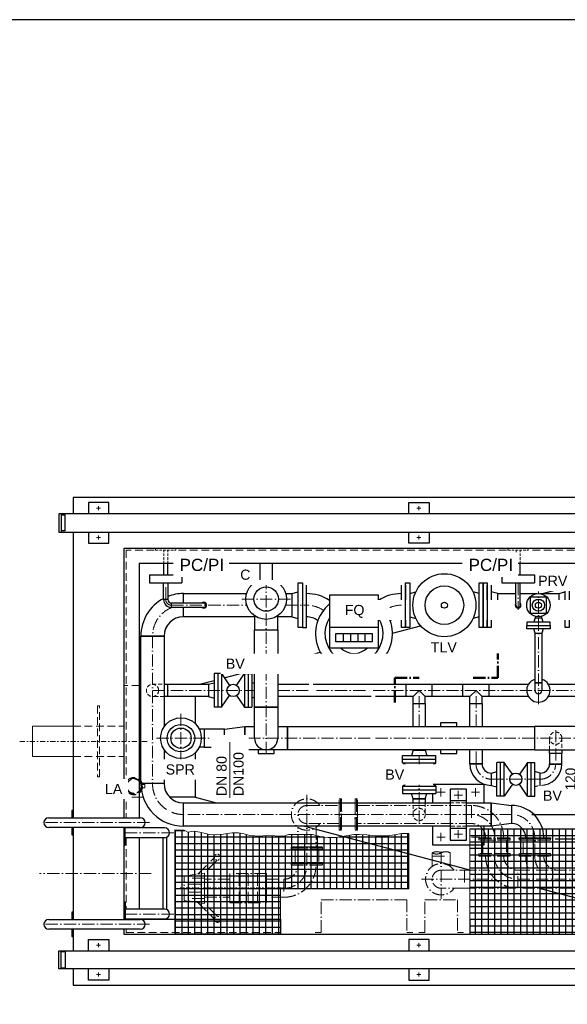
# Model space of a CAD drawing. Header units: millimetres. Extents: x 40256 to 138809, y -76860 to 38764.
# Tile 2 of 18: x 80479 to 83172, y -74323 to -69478. Entities that reach past the tile are written whole.
import ezdxf

# ---------------------------------------------------------------- set-up
doc = ezdxf.new("R2010")
doc.units = ezdxf.units.MM
for name, pattern in [('ACAD_ISO10W100', [18, 12, -3, 0, -3]), ('RIB_LT_42_S2_C1', [0.2875, 0.125, -0.075, 0.0125, -0.075]), ('STRICHPUNKT2', [0.5, 0.25, -0.125, 0, -0.125]), ('VERDECKT2', [0.1875, 0.125, -0.0625])]:
    doc.linetypes.add(name, pattern=pattern)
for name, color, linetype in [('0_0_PANTOGRAPH', 7, 'Continuous'), ('41', 7, 'Continuous'), ('P-MU050ENTL', 7, 'Continuous')]:
    doc.layers.add(name, color=color, linetype=linetype)
for name, color, linetype, lineweight in [('Bemaßung', 7, 'Continuous', 9), ('Beschriftung', 7, 'Continuous', 9), ('P------T2', 7, 'Continuous', 18), ('P-ES-MD', 1, 'VERDECKT2', 18)]:
    doc.layers.add(name, color=color, linetype=linetype, lineweight=lineweight)
doc.styles.add('LBB3.5M1000', font='isocp.shx', dxfattribs={"height": 3.5})
doc.dimstyles.new('DIN', dxfattribs={"dimtxt": 2.5, "dimasz": 2.5, "dimexe": 1.25, "dimexo": 0.625, "dimtad": 1, "dimtih": 1, "dimdec": 4, "dimdsep": 46, "dimlunit": 6, "dimtxsty": 'Standard', "dimcen": 2.5, "dimadec": 0, "dimazin": 0, "dimtfac": 1, "dimtdec": 4, "dimtmove": 0, "dimatfit": 3, "dimfxl": 0, "dimtvp": 1, "dimtolj": 1, "dimtzin": 0, "dimarcsym": 0})

# ---------------------------------------------------------------- blocks, each defined once
blk = doc.blocks.new('*D46')
at = {"layer": 'Bemaßung', "color": 0, "lineweight": -2, "transparency": 16777216}
for p, q in [((83232.9, -73338.9), (83232.9, -73140.6)), ((82997.7, -73388.9), (83257.9, -73388.9)), ((83232.9, -73508.9), (83232.9, -73388.9)), ((83111.7, -73508.9), (83257.9, -73508.9)), ((83232.9, -73558.9), (83232.9, -73608.9))]:
    blk.add_line(p, q, dxfattribs=at)
at = {"layer": 'Bemaßung', "color": 0, "transparency": 16777216}
for points in [[(83224.6, -73338.9), (83241.3, -73338.9), (83232.9, -73388.9)], [(83224.6, -73558.9), (83241.3, -73558.9), (83232.9, -73508.9)]]:
    blk.add_solid(points, dxfattribs=at)
at = {"layer": 'DEFPOINTS', "color": 0, "transparency": 16777216}
for p in [(82897.7, -73388.9), (83011.7, -73508.9), (83232.9, -73508.9)]:
    blk.add_point(p, dxfattribs=at)
at = {"layer": 'Bemaßung', "color": 0, "transparency": 16777216, "insert": (83187.9, -73214.7), "char_height": 50, "attachment_point": 5, "rotation": 90}
blk.add_mtext('\\A1;120', dxfattribs=at)

msp = doc.modelspace()

# ---------------------------------------------------------------- hatches: boundary and pattern name
h = msp.add_hatch()
h.set_pattern_fill('NET', color=253, scale=10)
h.set_pattern_definition([(0, (83291.713, -73618.7), (0, 31.75), []), (90, (83291.713, -73618.7), (-31.75, 2e-15), [])])
h.paths.add_polyline_path([(83248.26206, -73298.89965), (83258.56047, -73281.77663), (83276.58296, -73275.60131), (83312.86734, -73265.02742), (83339.7136, -73258.50114), (83360.75544, -73259.22637), (83383.97365, -73259.95147), (83422.42901, -73259.22637), (83453.62858, -73259.22637), (83484.82842, -73259.22637), (83512.40023, -73271.55371), (83537.7951, -73290.40732), (83555.93445, -73308.53584), (83570.44605, -73325.93926), (83589.31095, -73349.86883), (83608.17586, -73367.27225), (83633.57072, -73380.32468), (83692.34238, -73383.95044), (83750.38819, -73390.47672), (83846.88937, -73388.30129), (83891.71308, -73388.30129), (83891.71308, -73978.89965), (82691.71308, -73978.89965), (82691.71308, -73458.89965), (83291.71308, -73458.89965), (83291.71308, -73298.89965)])
h = msp.add_hatch()
h.set_pattern_fill('NET', color=253, scale=10)
h.set_pattern_definition([(0, (81816.713, -73721.608), (0, 31.75), []), (90, (81816.713, -73721.608), (-31.75, 2e-15), [])])
h.paths.add_polyline_path([(81241.71308, -73978.89965), (81241.71308, -73464.3169), (81286.93173, -73465.1764), (81305.79919, -73475.83417), (81333.69037, -73470.91514), (81364.04242, -73475.83417), (81391.93332, -73482.39289), (81411.62106, -73486.49208), (81446.89512, -73488.9516), (81481.34888, -73485.67224), (81500.21634, -73481.57305), (81523.18552, -73479.11353), (81554.35785, -73478.29369), (81576.50674, -73481.57305), (81610.13994, -73492.23095), (81658.53915, -73494.69047), (81691.35234, -73492.23095), (81777.05903, -73495.66549), (81801.33323, -73487.57886), (81832.54301, -73486.4236), (81856.81721, -73486.4236), (81893.80644, -73486.4236), (81918.08064, -73487.57886), (81936.57511, -73492.19973), (81960.84932, -73497.97586), (81995.52688, -73501.44161), (82032.5161, -73501.44161), (82083.37647, -73494.51023), (82122.67736, -73487.57886), (82149.26351, -73487.57886), (82186.25274, -73488.73411), (82227.86586, -73494.51023), (82289.1293, -73493.35498), (82320.33879, -73488.73411), (82358.48413, -73482.95798), (82391.71308, -73482.95798), (82391.71308, -73753.89965), (81761.71308, -73753.89965), (81761.71308, -73978.89965)])

# ---------------------------------------------------------------- linework, layer by layer
at = {"linetype": 'ACAD_ISO10W100', "lineweight": 18, "ltscale": 5}
for p, q in [((80876.71308, -71881.39965), (80856.71308, -71881.39965)), ((80866.71308, -71891.39965), (80866.71308, -71871.39965)), ((82431.71308, -71881.39965), (82451.71308, -71881.39965)), ((82441.71308, -71891.39965), (82441.71308, -71871.39965)), ((80876.71308, -72026.39965), (80856.71308, -72026.39965)), ((80866.71308, -72036.39965), (80866.71308, -72016.39965)), ((82431.71308, -72026.39965), (82451.71308, -72026.39965)), ((82441.71308, -72036.39965), (82441.71308, -72016.39965)), ((81196.71737, -72330.89965), (81196.71737, -72248.89965)), ((81224.71737, -72358.89965), (81407.1962, -72358.89965)), ((81407.1962, -72358.89965), (81595.31916, -72358.89965)), ((81786.107, -72358.89965), (81900.28448, -72358.89965)), ((82531.71308, -72358.89965), (84741.71308, -72358.89965)), ((81131.71308, -72510.89965), (81131.71308, -73236.89965)), ((81131.71308, -72778.30609), (81633.56308, -72778.30609)), ((81747.86308, -72778.30609), (81912.29199, -72778.30609)), ((81938.93448, -72778.30609), (82190.05161, -72778.30609)), ((82216.69411, -72778.30609), (84741.71308, -72778.30609)), ((82443.21308, -72956.15609), (82443.21308, -72778.30609)), ((82722.71308, -72956.15609), (82722.71308, -72778.30609)), ((82228.70161, -73013.30609), (84741.71308, -73013.30609)), ((81891.50547, -73291.85723), (81891.50547, -73547.34965)), ((82530.53808, -73279.59015), (82570.53808, -73279.59015)), ((82615.53808, -73293.1699), (82655.53808, -73293.1699)), ((82635.53808, -73273.1699), (82635.53808, -73313.1699)), ((82740.53808, -73279.59015), (82700.53808, -73279.59015)), ((82897.71308, -73388.89965), (81283.71308, -73388.89965)), ((82140.26308, -73388.89965), (82049.95547, -73388.89965)), ((81116.63844, -73428.89965), (80576.68938, -73428.89965)), ((81236.63844, -73478.89965), (80991.71308, -73478.89965)), ((82550.53808, -73519.59015), (82550.53808, -73479.59015)), ((82615.53808, -73486.0104), (82655.53808, -73486.0104)), ((82635.53808, -73506.0104), (82635.53808, -73466.0104)), ((82720.53808, -73519.59015), (82720.53808, -73479.59015)), ((82530.53808, -73499.59015), (82570.53808, -73499.59015)), ((82740.53808, -73499.59015), (82700.53808, -73499.59015)), ((82814.26308, -73593.20726), (82814.26308, -73502.89965)), ((82967.26308, -73502.89965), (83056.16308, -73502.89965)), ((83011.71308, -73593.20726), (83011.71308, -73502.89965)), ((81891.50547, -73637.65726), (81891.50547, -73547.34965)), ((82507.26308, -73593.20726), (82507.26308, -73577.5809)), ((82551.71308, -73570.35592), (82551.71308, -73804.24967)), ((82596.16308, -73593.20726), (82596.16308, -73577.5809)), ((82507.26308, -73593.20726), (82596.16308, -73593.20726)), ((82507.26308, -73593.20726), (82507.26308, -73644.28086)), ((82596.16308, -73593.20726), (82596.16308, -73644.28086)), ((81124.78724, -73678.89965), (80576.68938, -73678.89965)), ((81557.50547, -73679.15726), (81557.50547, -73824.15726)), ((81602.50547, -73679.15726), (81602.50547, -73824.15726)), ((81647.50547, -73679.15726), (81647.50547, -73824.15726)), ((82665.71308, -73662.75726), (82785.89314, -73662.75726)), ((82454.67067, -73707.20726), (82818.21581, -73707.20726)), ((82928.26308, -73707.20726), (83853.7555, -73707.20726)), ((82665.71308, -73751.65726), (82928.26308, -73751.65726)), ((81236.63844, -73878.89965), (80991.71308, -73878.89965)), ((81116.63844, -73928.89965), (80576.68938, -73928.89965)), ((80866.71308, -74021.39965), (80866.71308, -74041.39965)), ((82441.71308, -74021.39965), (82441.71308, -74041.39965)), ((80876.71308, -74031.39965), (80856.71308, -74031.39965)), ((82431.71308, -74031.39965), (82451.71308, -74031.39965)), ((80866.71308, -74166.39965), (80866.71308, -74186.39965)), ((82441.71308, -74166.39965), (82441.71308, -74186.39965)), ((80876.71308, -74176.39965), (80856.71308, -74176.39965)), ((82431.71308, -74176.39965), (82451.71308, -74176.39965))]:
    msp.add_line(p, q, dxfattribs=at)
for p, q in [((80671.71308, -71908.89965), (80671.71308, -71998.89965)), ((84607.24691, -71908.89965), (80671.71308, -71908.89965)), ((80681.71308, -71908.89965), (80681.71308, -71998.89965)), ((80681.71308, -71913.89965), (80701.71308, -71913.89965)), ((80701.71308, -71993.89965), (80701.71308, -71913.89965)), ((80671.71308, -71998.89965), (84607.24691, -71998.89965)), ((80701.71308, -71993.89965), (80681.71308, -71993.89965)), ((83049.8353, -72301.74965), (83161.71308, -72272.13494)), ((81283.71308, -72348.24965), (81283.71308, -72301.74965)), ((81207.36737, -72330.89965), (81186.06737, -72330.89965)), ((81383.71308, -72348.24965), (81224.71737, -72348.24965)), ((81224.71737, -72369.54965), (81224.71737, -72348.24965)), ((81383.71308, -72369.54965), (81224.71737, -72369.54965)), ((81283.71308, -72416.04965), (81283.71308, -72369.54965)), ((82311.70486, -72497.13712), (82450.14771, -72460.49048)), ((83012.86308, -72496.89965), (83007.21308, -72474.89965)), ((83052.21308, -72474.89965), (83046.56308, -72496.89965)), ((81188.86308, -72510.89965), (81074.56308, -72510.89965)), ((83012.86308, -72496.89965), (83046.56308, -72496.89965)), ((81747.86308, -72646.38936), (81957.60004, -72590.87075)), ((81470.71308, -72695.80609), (81510.57486, -72753.50077)), ((81484.69992, -72716.05019), (81633.56308, -72676.64524)), ((81544.8513, -72753.50077), (81584.71308, -72695.80609)), ((81074.56308, -72753.89965), (81066.71308, -72753.89965)), ((81188.86308, -72748.15609), (81207.71308, -72748.15609)), ((81363.41099, -72748.15609), (81434.71308, -72729.282)), ((81407.71308, -72748.15609), (81407.71308, -72808.45609)), ((82379.21308, -72808.45609), (82379.21308, -72748.15609)), ((82507.21308, -72808.45609), (82507.21308, -72748.15609)), ((82658.71308, -72808.45609), (82658.71308, -72748.15609)), ((82786.71308, -72808.45609), (82786.71308, -72748.15609)), ((83012.86308, -72778.30609), (83012.86308, -72740.30609)), ((83012.86308, -72740.30609), (83046.56308, -72740.30609)), ((83046.56308, -72740.30609), (83046.56308, -72778.30609)), ((81207.71308, -72808.45609), (81188.86308, -72808.45609)), ((81470.71308, -72860.80609), (81510.57486, -72803.11141)), ((81544.8513, -72803.11141), (81584.71308, -72860.80609)), ((82413.06308, -72808.45609), (82443.21308, -72778.30609)), ((82413.06308, -72842.30609), (82413.06308, -72808.45609)), ((82473.36308, -72808.45609), (82443.21308, -72778.30609)), ((82473.36308, -72842.30609), (82473.36308, -72808.45609)), ((82692.56308, -72808.45609), (82722.71308, -72778.30609)), ((82692.56308, -72842.30609), (82692.56308, -72808.45609)), ((82752.86308, -72808.45609), (82722.71308, -72778.30609)), ((82752.86308, -72842.30609), (82752.86308, -72808.45609)), ((82413.06308, -72842.30609), (82473.36308, -72842.30609)), ((82692.56308, -72842.30609), (82752.86308, -72842.30609)), ((83084.56308, -73089.30609), (83084.56308, -73070.45609)), ((83144.86308, -73070.45609), (83144.86308, -73089.30609)), ((81341.71308, -73303.89965), (81446.92419, -73331.74965)), ((82413.06308, -73331.74965), (82413.06308, -73312.20915)), ((82413.06308, -73312.20915), (82473.36308, -73312.20915)), ((82473.36308, -73312.20915), (82473.36308, -73331.74965)), ((82675.53808, -73321.74965), (82595.53808, -73321.74965)), ((80621.71308, -73404.74965), (81071.71308, -73404.74965)), ((81071.71308, -73453.04965), (80621.71308, -73453.04965)), ((81191.71308, -73454.74965), (80997.71308, -73454.74965)), ((81878.72419, -73446.04965), (82697.39738, -73662.75726)), ((82675.53808, -73457.43065), (82595.53808, -73457.43065)), ((81191.71308, -73503.04965), (80997.71308, -73503.04965)), ((81181.71308, -73503.04965), (81181.71308, -73854.74965)), ((81201.71308, -73856.91733), (81201.71308, -73500.88197)), ((83033.24182, -73751.65726), (83608.37975, -73903.89965)), ((81191.71308, -73854.74965), (80997.71308, -73854.74965)), ((80621.71308, -73904.74965), (81071.71308, -73904.74965)), ((81191.71308, -73903.04965), (80997.71308, -73903.04965)), ((81761.71308, -73903.89965), (81761.71308, -73978.89965)), ((82691.71308, -73903.89965), (82691.71308, -73978.89965)), ((81071.71308, -73953.04965), (80621.71308, -73953.04965)), ((80671.71308, -74148.89965), (80671.71308, -74058.89965)), ((80671.71308, -74058.89965), (84607.24691, -74058.89965)), ((80681.71308, -74148.89965), (80681.71308, -74058.89965)), ((80701.71308, -74063.89965), (80681.71308, -74063.89965)), ((80701.71308, -74063.89965), (80701.71308, -74143.89965)), ((84607.24691, -74148.89965), (80671.71308, -74148.89965)), ((80681.71308, -74143.89965), (80701.71308, -74143.89965))]:
    msp.add_line(p, q)
at = {"color": 1, "linetype": 'ACAD_ISO10W100', "lineweight": 18, "ltscale": 5}
for p, q in [((81690.71308, -73090.45609), (81690.71308, -72208.89965)), ((81570.71308, -72328.89965), (81810.71308, -72328.89965)), ((81271.71308, -73133.30609), (81271.71308, -72893.30609)), ((81151.71308, -73013.30609), (82207.40161, -73013.30609))]:
    msp.add_line(p, q, dxfattribs=at)
at = {"color": 1}
for p, q in [((81633.56308, -72410.95986), (81633.56308, -72480.89965)), ((81747.86308, -72480.89965), (81747.86308, -72410.95986)), ((81633.56308, -72480.89965), (81747.86308, -72480.89965)), ((81633.56308, -72861.30609), (81747.86308, -72861.30609)), ((81633.56308, -73013.30609), (81633.56308, -72861.30609)), ((81747.86308, -72861.30609), (81747.86308, -73013.30609)), ((81385.71308, -72968.85609), (81361.29097, -72968.85609)), ((81385.71308, -73057.75609), (81361.29097, -73057.75609)), ((81188.86308, -73236.89965), (81074.56308, -73236.89965))]:
    msp.add_line(p, q, dxfattribs=at)
for points in [[(84141.71308, -71908.89965), (84141.71308, -71828.89965), (80741.71308, -71828.89965), (80741.71308, -71908.89965)], [(80916.71308, -71908.89965), (80916.71308, -71853.89965), (80816.71308, -71853.89965), (80816.71308, -71908.89965)], [(82391.71308, -71908.89965), (82391.71308, -71853.89965), (82491.71308, -71853.89965), (82491.71308, -71908.89965)], [(80741.71308, -71998.89965), (80741.71308, -73404.74965)], [(80816.71308, -71998.89965), (80816.71308, -72053.89965), (80916.71308, -72053.89965), (80916.71308, -71998.89965)], [(82491.71308, -71998.89965), (82491.71308, -72053.89965), (82391.71308, -72053.89965), (82391.71308, -71998.89965)], [(80991.71308, -73404.74965), (80991.71308, -72078.89965), (83891.71308, -72078.89965), (83891.71308, -73978.89965), (80991.71308, -73978.89965), (80991.71308, -73953.04965)], [(81250.94377, -72153.89965), (81066.71308, -72153.89965), (81066.71308, -73404.74965)], [(82672.77014, -72153.89965), (81484.71248, -72153.89965)], [(82691.71308, -73903.89965), (83816.71308, -73903.89965), (83816.71308, -72153.89965), (82903.59978, -72153.89965)], [(81283.71308, -72348.24965), (81283.71308, -72301.74965), (81594.46924, -72301.74965)], [(81786.95693, -72301.74965), (81816.71308, -72301.74965)], [(82829.71308, -72301.74965), (82919.06308, -72301.74965)], [(82940.36308, -72301.74965), (83023.37845, -72301.74965)], [(83036.04771, -72301.74965), (83129.71308, -72301.74965), (83129.71308, -72416.04965), (83045.31751, -72416.04965)], [(81633.56308, -72416.04965), (81283.71308, -72416.04965), (81283.71308, -72369.54965)], [(81816.71308, -72416.04965), (81747.86308, -72416.04965)], [(83014.10865, -72416.04965), (82829.71308, -72416.04965)], [(81188.86308, -73069.30499), (81188.86308, -73236.89965), (81074.56308, -73236.89965), (81074.56308, -72510.89965), (81188.86308, -72510.89965), (81188.86308, -72957.30718)], [(81747.86308, -72748.15609), (81900.28448, -72748.15609)], [(81921.58448, -72748.15609), (82980.75159, -72748.15609)], [(83078.67457, -72748.15609), (83243.71308, -72748.15609), (83243.71308, -72808.45609), (83078.67457, -72808.45609)], [(81341.71308, -72808.45609), (81341.71308, -72941.8918)], [(82207.40161, -72808.45609), (81747.86308, -72808.45609)], [(82413.06308, -72808.45609), (82228.70161, -72808.45609)], [(82692.56308, -72808.45609), (82473.36308, -72808.45609)], [(82980.75159, -72808.45609), (82752.86308, -72808.45609)], [(82692.56308, -72956.15609), (82692.56308, -72842.30609), (82752.86308, -72842.30609), (82752.86308, -72956.15609)], [(82628.08819, -72956.15609), (82628.08819, -72938.30609), (82548.08819, -72938.30609), (82548.08819, -72956.15609)], [(81341.71308, -73084.72037), (81341.71308, -73303.89965), (81216.575, -73303.89965)], [(81650.71308, -73070.45609), (81650.71308, -73088.30609), (81730.71308, -73088.30609), (81730.71308, -73070.45609)], [(82548.08819, -73070.45609), (82548.08819, -73088.30609), (82628.08819, -73088.30609), (82628.08819, -73070.45609)], [(82510.53808, -73331.74965), (82510.53808, -73285.20915)], [(82595.53808, -73446.04965), (81283.71308, -73446.04965), (81283.71308, -73331.74965), (82595.53808, -73331.74965)], [(82675.53808, -73331.74965), (82797.71308, -73331.74965), (82797.71308, -73446.04965), (82675.53808, -73446.04965)], [(80741.71308, -73404.74986), (80741.71308, -73368.89986), (80735.71308, -73368.89986), (80735.71308, -73404.74986)], [(80735.71308, -73453.04965), (80735.71308, -73488.89986), (80741.71308, -73488.89986), (80741.71308, -73453.04965)], [(80741.71308, -73453.04965), (80741.71308, -73904.74965)], [(80991.71308, -73904.74965), (80991.71308, -73453.04965)], [(80991.71308, -73478.89965), (80991.71308, -73538.89965), (80997.71308, -73538.89965), (80997.71308, -73453.04965)], [(81066.71308, -73453.04965), (81066.71308, -73454.74965)], [(82760.53808, -73446.04965), (82760.53808, -73539.59015), (82510.53808, -73539.59015), (82510.53808, -73446.04965)], [(81066.71308, -73503.04965), (81066.71308, -73854.74965)], [(80991.71308, -73878.89965), (80991.71308, -73818.89965), (80997.71308, -73818.89965), (80997.71308, -73904.74965)], [(80741.71308, -73904.74986), (80741.71308, -73868.89986), (80735.71308, -73868.89986), (80735.71308, -73904.74986)], [(81066.71308, -73903.04965), (81066.71308, -73903.89965), (81761.71308, -73903.89965)], [(80735.71308, -73953.04965), (80735.71308, -73988.89986), (80741.71308, -73988.89986), (80741.71308, -73953.04965)], [(80741.71308, -73953.04965), (80741.71308, -74058.89965)], [(80816.71308, -74058.89965), (80816.71308, -74003.89965), (80916.71308, -74003.89965), (80916.71308, -74058.89965)], [(82491.71308, -74058.89965), (82491.71308, -74003.89965), (82391.71308, -74003.89965), (82391.71308, -74058.89965)], [(80741.71308, -74148.89965), (80741.71308, -74228.89965), (84141.71308, -74228.89965), (84141.71308, -74148.89965)], [(80916.71308, -74148.89965), (80916.71308, -74203.89965), (80816.71308, -74203.89965), (80816.71308, -74148.89965)], [(82391.71308, -74148.89965), (82391.71308, -74203.89965), (82491.71308, -74203.89965), (82491.71308, -74148.89965)]]:
    msp.add_lwpolyline(points)
for points in [[(82972.21308, -72458.89965), (83087.21308, -72458.89965), (83087.21308, -72474.89965), (82972.21308, -72474.89965)], [(83012.86308, -72496.89965), (83046.56308, -72496.89965), (83046.56308, -72740.30609), (83012.86308, -72740.30609)], [(81207.71308, -72748.15609), (81407.71308, -72748.15609), (81407.71308, -72808.45609), (81207.71308, -72808.45609)], [(82897.71308, -73433.34965), (82797.71308, -73446.04965), (82797.71308, -73331.74965), (82897.71308, -73344.44965)], [(82934.67067, -73502.89965), (83088.7555, -73502.89965), (83088.7555, -73508.89965), (82934.67067, -73508.89965)]]:
    msp.add_lwpolyline(points, close=True)
for points in [[(81633.56308, -72480.89965), (81747.86308, -72480.89965), (81747.86308, -72861.30609), (81633.56308, -72861.30609)], [(81485.71308, -72968.85609), (81585.71308, -72956.15609), (81585.71308, -73070.45609), (81485.71308, -73057.75609)], [(81385.71308, -73057.75609), (81485.71308, -73057.75609), (81485.71308, -72968.85609), (81385.71308, -72968.85609)]]:
    msp.add_lwpolyline(points, close=True, dxfattribs=at)
msp.add_lwpolyline([(81747.86308, -72956.15609), (81795.71308, -72956.15609), (81795.71308, -73070.45609), (81585.71308, -73070.45609), (81585.71308, -72956.15609), (81633.56308, -72956.15609)], dxfattribs=at)
at = {"linetype": 'ACAD_ISO10W100', "lineweight": 18, "ltscale": 5}
for points in [[(81891.50547, -73344.44965), (82049.95547, -73344.44965), (82049.95547, -73433.34965), (81891.50547, -73433.34965)], [(81935.95547, -73451.82605), (81935.95547, -73547.34965), (81847.05547, -73547.34965), (81847.05547, -73451.82605)], [(81354.22986, -73681.6486), (81436.16832, -73599.71014)], [(81450.31046, -73613.85227), (81387.50547, -73676.65726)], [(82551.71308, -73662.75726), (82665.71308, -73662.75726), (82665.71308, -73751.65726), (82551.71308, -73751.65726)], [(81354.22986, -73821.66592), (81436.16832, -73903.60438)], [(81450.31046, -73889.46224), (81387.50547, -73826.65726)], [(81931.71308, -73968.89965), (81961.71308, -73968.89965), (81961.71308, -73808.89965), (82381.71308, -73808.89965), (82381.71308, -73968.89965), (82411.71308, -73968.89965)], [(82441.71308, -73968.89965), (82471.71308, -73968.89965), (82471.71308, -73808.89965), (82631.71308, -73808.89965), (82631.71308, -73968.89965), (82661.71308, -73968.89965)]]:
    msp.add_lwpolyline(points, dxfattribs=at)
for points in [[(82049.95547, -73465.94207), (82049.95547, -73311.85723), (82055.95547, -73311.85723), (82055.95547, -73465.94207)], [(82055.95547, -73465.94207), (82055.95547, -73311.85723), (82061.95547, -73311.85723), (82061.95547, -73465.94207)], [(82061.95547, -73446.68146), (82061.95547, -73331.11784), (82128.26308, -73331.11784), (82128.26308, -73446.68146)], [(82134.26308, -73465.94207), (82134.26308, -73311.85723), (82128.26308, -73311.85723), (82128.26308, -73465.94207)], [(82140.26308, -73465.94207), (82140.26308, -73311.85723), (82134.26308, -73311.85723), (82134.26308, -73465.94207)], [(82140.26308, -73344.44965), (82700.26308, -73344.44965), (82700.26308, -73433.34965), (82140.26308, -73433.34965)], [(82737.22067, -73502.89965), (82891.3055, -73502.89965), (82891.3055, -73508.89965), (82737.22067, -73508.89965)], [(82737.22067, -73508.89965), (82891.3055, -73508.89965), (82891.3055, -73514.89965), (82737.22067, -73514.89965)], [(82756.48127, -73514.89965), (82872.04489, -73514.89965), (82872.04489, -73581.20726), (82756.48127, -73581.20726)], [(82934.67067, -73508.89965), (83088.7555, -73508.89965), (83088.7555, -73514.89965), (82934.67067, -73514.89965)], [(82953.93127, -73514.89965), (83069.49489, -73514.89965), (83069.49489, -73581.20726), (82953.93127, -73581.20726)], [(81814.46306, -73547.34965), (81968.54789, -73547.34965), (81968.54789, -73553.34965), (81814.46306, -73553.34965)], [(81814.46306, -73553.34965), (81968.54789, -73553.34965), (81968.54789, -73559.34965), (81814.46306, -73559.34965)], [(81833.72366, -73559.34965), (81949.28729, -73559.34965), (81949.28729, -73625.65726), (81833.72366, -73625.65726)], [(82737.22067, -73587.20726), (82891.3055, -73587.20726), (82891.3055, -73581.20726), (82737.22067, -73581.20726)], [(82737.22067, -73593.20726), (82891.3055, -73593.20726), (82891.3055, -73587.20726), (82737.22067, -73587.20726)], [(82934.67067, -73587.20726), (83088.7555, -73587.20726), (83088.7555, -73581.20726), (82934.67067, -73581.20726)], [(82934.67067, -73593.20726), (83088.7555, -73593.20726), (83088.7555, -73587.20726), (82934.67067, -73587.20726)], [(81814.46306, -73631.65726), (81968.54789, -73631.65726), (81968.54789, -73625.65726), (81814.46306, -73625.65726)], [(81814.46306, -73637.65726), (81968.54789, -73637.65726), (81968.54789, -73631.65726), (81814.46306, -73631.65726)], [(81287.50547, -73811.65726), (81287.50547, -73691.65726), (81387.50547, -73676.65726), (81387.50547, -73826.65726)], [(81512.50547, -73824.15726), (81692.50547, -73824.15726), (81692.50547, -73679.15726), (81512.50547, -73679.15726)], [(82928.26308, -73662.75726), (83642.71308, -73662.75726), (83642.71308, -73751.65726), (82928.26308, -73751.65726)], [(81307.50547, -73731.65726), (81387.50547, -73731.65726), (81387.50547, -73701.65726), (81307.50547, -73701.65726)], [(81387.50547, -73796.10726), (81512.50547, -73796.10726), (81512.50547, -73707.20726), (81387.50547, -73707.20726)], [(81692.50547, -73707.20726), (81777.50547, -73707.20726), (81777.50547, -73796.10726), (81692.50547, -73796.10726)], [(81307.50547, -73771.65726), (81387.50547, -73771.65726), (81387.50547, -73801.65726), (81307.50547, -73801.65726)]]:
    msp.add_lwpolyline(points, close=True, dxfattribs=at)
at = {"color": 1}
for centre, radius in [((81690.71308, -72328.89965), 100), ((81690.71308, -72328.89965), 60), ((81271.71308, -73013.30609), 100), ((81271.71308, -73013.30609), 67.5), ((81271.71308, -73013.30609), 50)]:
    msp.add_circle(centre, radius, dxfattribs=at)
msp.add_circle((81527.71308, -72778.30609), 30.15)
at = {"linetype": 'ACAD_ISO10W100', "lineweight": 18, "ltscale": 5}
msp.add_circle((81451.14508, -73904.439), 15, dxfattribs=at)
for centre, radius, start, end in [((81283.71308, -72510.89965), 209.15, 117.83126659, 180), ((81283.71308, -72510.89965), 209.15, 90, 111.40933708), ((81224.71737, -72330.89965), 38.65, 180, 270), ((81224.71737, -72330.89965), 17.35, 180, 270), ((81383.71308, -72358.89965), 14.06953, 229.19647479, 130.80352521), ((81383.71308, -72358.89965), 10.65, 270, 90), ((81283.71308, -72510.89965), 94.85, 90, 180), ((83029.71308, -72778.30609), 57.5, 107.04025278, 72.95974722), ((83029.71308, -72778.30609), 16.85, 180, 0), ((81283.71308, -73236.89965), 209.15, 180, 270), ((81283.71308, -73236.89965), 94.85, 180, 270), ((82897.71308, -73502.89965), 158.45, 0, 90), ((80621.71308, -73428.89965), 24.15, 90, 270), ((81071.71308, -73428.89965), 24.15, 270, 90), ((82897.71308, -73502.89965), 69.55, 0, 90), ((81191.71308, -73478.89965), 24.15, 270, 90), ((81191.71308, -73878.89965), 24.15, 270, 90), ((80621.71308, -73928.89965), 24.15, 90, 270), ((81071.71308, -73928.89965), 24.15, 270, 90)]:
    msp.add_arc(centre, radius, start, end)
for centre, radius, start, end in [((81283.71308, -72510.89965), 152, 111.57543806, 180), ((81224.71737, -72330.89965), 28, 180, 270), ((81888.71308, -72510.89965), 152, 56.52159807, 90), ((81283.71308, -73236.89965), 152, 180, 270), ((81891.50547, -73388.89965), 77.04242, 35.23665105, 324.76334895), ((81891.50547, -73388.89965), 44.45, 90, 270), ((82700.26308, -73502.89965), 158.45, 0, 90), ((82700.26308, -73502.89965), 114, 0, 90), ((82897.71308, -73502.89965), 114, 0, 90), ((82700.26308, -73502.89965), 69.55, 0, 90), ((82529.48808, -73616.32586), 44.66679, 60.1604241, 119.8395759), ((82529.48808, -73538.83595), 44.66679, 240.1604241, 299.8395759), ((82573.93808, -73616.32586), 44.66679, 60.1604241, 119.8395759), ((81777.50547, -73637.65726), 114, 270, 0), ((81777.50547, -73637.65726), 69.55, 270, 0), ((81777.50547, -73637.65726), 158.45, 270, 0), ((82551.71308, -73707.20726), 77.04242, 35.23665105, 324.76334895), ((82928.26308, -73593.20726), 158.45, 180, 270), ((82928.26308, -73593.20726), 114, 180, 270), ((82928.26308, -73593.20726), 69.55, 180, 270), ((83125.71308, -73593.20726), 158.45, 180, 206.03625121), ((83125.71308, -73593.20726), 114, 180, 217.59584591), ((83125.71308, -73593.20726), 69.55, 180, 270), ((82551.71308, -73707.20726), 44.45, 90, 270)]:
    msp.add_arc(centre, radius, start, end, dxfattribs=at)
at = {"color": 1}
msp.add_arc((81690.71308, -73013.30609), 57.15, 180, 0, dxfattribs=at)
at = {"layer": '0_0_PANTOGRAPH', "linetype": 'RIB_LT_42_S2_C1', "ltscale": 50}
msp.add_line((81777.50547, -73751.65726), (81267.50547, -73751.65726), dxfattribs=at)
msp.add_circle((81451.14508, -73598.87551), 15, dxfattribs=at)
at = {"layer": '41', "linetype": 'Continuous', "ltscale": 10}
for p, q in [((81186.71737, -72208.89965), (81186.71737, -72153.89965)), ((81206.71737, -72208.89965), (81206.71737, -72153.89965)), ((82919.71308, -72208.89965), (82919.71308, -72153.89965)), ((82939.71308, -72208.89965), (82939.71308, -72153.89965)), ((81116.71737, -72208.89965), (81276.71737, -72208.89965)), ((81116.71737, -72208.89965), (81116.71737, -72248.89965)), ((81276.71737, -72208.89965), (81276.71737, -72248.89965)), ((82849.71308, -72208.89965), (82849.71308, -72248.89965)), ((81116.71737, -72248.89965), (81276.71737, -72248.89965))]:
    msp.add_line(p, q, dxfattribs=at)
msp.add_lwpolyline([(81207.36737, -72248.89965), (81207.36737, -72330.89965), (81186.06737, -72330.89965), (81186.06737, -72248.89965)], close=True, dxfattribs=at)
at = {"layer": 'Bemaßung', "color": 253}
msp.add_lwpolyline([(81241.71308, -73978.89965), (81241.71308, -73464.3169), (81286.93173, -73465.1764), (81305.79919, -73475.83417), (81333.69037, -73470.91514), (81364.04242, -73475.83417), (81391.93332, -73482.39289), (81411.62106, -73486.49208), (81446.89512, -73488.9516), (81481.34888, -73485.67224), (81500.21634, -73481.57305), (81523.18552, -73479.11353), (81554.35785, -73478.29369), (81576.50674, -73481.57305), (81610.13994, -73492.23095), (81658.53915, -73494.69047), (81691.35234, -73492.23095), (81777.05903, -73495.66549), (81801.33323, -73487.57886), (81832.54301, -73486.4236), (81856.81721, -73486.4236), (81893.80644, -73486.4236), (81918.08064, -73487.57886), (81936.57511, -73492.19973), (81960.84932, -73497.97586), (81995.52688, -73501.44161), (82032.5161, -73501.44161), (82083.37647, -73494.51023), (82122.67736, -73487.57886), (82149.26351, -73487.57886), (82186.25274, -73488.73411), (82227.86586, -73494.51023), (82289.1293, -73493.35498), (82320.33879, -73488.73411), (82358.48413, -73482.95798), (82391.71308, -73482.95798), (82391.71308, -73753.89965), (81761.71308, -73753.89965), (81761.71308, -73978.89965)], close=True, dxfattribs=at)
msp.add_lwpolyline([(83891.71308, -73978.89965), (82691.71308, -73978.89965), (82691.71308, -73458.89965), (83291.71308, -73458.89965)], dxfattribs=at)
at = {"layer": 'Beschriftung', "linetype": 'ACAD_ISO10W100', "lineweight": 50, "ltscale": 5}
msp.add_line((82829.71308, -72716.614), (82829.71308, -72596.23798), dxfattribs=at)
at = {"layer": 'P-ES-MD', "color": 7, "ltscale": 100}
for p, q in [((81146.71737, -72088.89965), (81146.71737, -72078.89965)), ((81246.71737, -72088.89965), (81246.71737, -72078.89965)), ((82879.71308, -72088.89965), (82879.71308, -72078.89965)), ((82979.71308, -72088.89965), (82979.71308, -72078.89965)), ((81146.71737, -72088.89965), (81246.71737, -72088.89965)), ((81186.71737, -72153.89965), (81186.71737, -72088.89965)), ((81206.71737, -72153.89965), (81206.71737, -72088.89965)), ((82879.71308, -72088.89965), (82979.71308, -72088.89965)), ((82919.71308, -72153.89965), (82919.71308, -72088.89965)), ((82939.71308, -72153.89965), (82939.71308, -72088.89965))]:
    msp.add_line(p, q, dxfattribs=at)
at = {"layer": 'P-ES-MD', "color": 7, "ltscale": 300}
for p, q in [((81066.71308, -72753.89965), (80991.71308, -72753.89965)), ((80741.71308, -72953.89965), (80991.71308, -72953.89965)), ((80741.71308, -73103.89965), (80991.71308, -73103.89965)), ((81007.20524, -73238.59445), (81004.34697, -73237.68324)), ((81006.19359, -73232.99193), (81008.90607, -73234.2735)), ((81011.06151, -73225.26007), (81013.38968, -73227.15206)), ((81014.23483, -73221.81315), (81016.31247, -73223.97726)), ((81021.86348, -73216.13822), (81023.33886, -73218.75035)), ((81027.23925, -73216.85582), (81026.09818, -73214.0813)), ((81053.86417, -73216.85582), (81055.00523, -73214.0813)), ((81059.23994, -73216.13822), (81057.76455, -73218.75035)), ((81066.86859, -73221.81315), (81064.79094, -73223.97726)), ((81070.0419, -73225.26007), (81067.71373, -73227.15206)), ((81074.90982, -73232.99193), (81072.19734, -73234.2735)), ((81073.89817, -73238.59445), (81076.75644, -73237.68324)), ((81007.20524, -73259.85599), (81004.34697, -73260.7672)), ((81006.19359, -73265.45852), (81008.90607, -73264.17694)), ((81011.06151, -73273.19037), (81013.38968, -73271.29839)), ((81014.23483, -73276.6373), (81016.31247, -73274.47319)), ((81021.86348, -73282.31223), (81023.33886, -73279.7001)), ((81027.23925, -73281.59463), (81026.09818, -73284.36915)), ((81053.86417, -73281.59463), (81055.00523, -73284.36915)), ((81059.23994, -73282.31223), (81057.76455, -73279.7001)), ((81066.86859, -73276.6373), (81064.79094, -73274.47319)), ((81070.0419, -73273.19037), (81067.71373, -73271.29839)), ((81074.90982, -73265.45852), (81072.19734, -73264.17694)), ((81073.89817, -73259.85599), (81076.75644, -73260.7672)), ((81066.71308, -73303.89965), (80991.71308, -73303.89965))]:
    msp.add_line(p, q, dxfattribs=at)
at = {"layer": 'P-ES-MD', "color": 7, "ltscale": 150}
for p, q in [((81131.71308, -72748.15609), (81188.86308, -72748.15609)), ((81188.86308, -72808.45609), (81131.71308, -72808.45609)), ((83084.56308, -73070.45609), (83084.56308, -73013.30609)), ((83144.86308, -73013.30609), (83144.86308, -73070.45609)), ((82413.07099, -73389.59015), (82413.06308, -73331.74965)), ((82473.36308, -73331.74965), (82473.36308, -73389.59015)), ((82595.53808, -73331.74965), (82675.53808, -73331.74965)), ((82675.53808, -73446.04965), (82595.53808, -73446.04965))]:
    msp.add_line(p, q, dxfattribs=at)
at = {"layer": 'P-ES-MD', "color": 7, "linetype": 'Continuous', "ltscale": 300}
for p, q in [((80541.71308, -72953.89965), (80541.71308, -73103.89965)), ((80741.71308, -72953.89965), (80541.71308, -72953.89965)), ((80741.71308, -73103.89965), (80541.71308, -73103.89965))]:
    msp.add_line(p, q, dxfattribs=at)
at = {"layer": 'P-ES-MD', "color": 7, "linetype": 'STRICHPUNKT2', "ltscale": 100}
msp.add_line((80478.61376, -73028.89965), (81105.10686, -73028.89965), dxfattribs=at)
at = {"layer": 'P-ES-MD', "color": 7, "ltscale": 300}
for points in [[(81139.91379, -72088.89965), (81001.71308, -72088.89965), (81001.71308, -73404.74965)], [(82872.12678, -72088.89965), (81254.37261, -72088.89965)], [(82691.71308, -73968.89965), (83881.71308, -73968.89965), (83881.71308, -72088.89965), (82991.50411, -72088.89965)], [(81082.25354, -73241.02723), (81093.9973, -73241.02723), (81093.9973, -73257.42321), (81082.25354, -73257.42321)], [(81085.58504, -73303.89965), (81066.71308, -73303.89965)], [(81001.71308, -73453.04965), (81001.71308, -73454.74965)], [(81001.71308, -73503.04965), (81001.71308, -73854.74965)], [(81001.71308, -73903.04965), (81001.71308, -73904.74965)], [(81001.71308, -73953.04965), (81001.71308, -73968.89965), (81761.71308, -73968.89965)]]:
    msp.add_lwpolyline(points, dxfattribs=at)
msp.add_lwpolyline([(80861.71308, -73203.89965), (80871.71308, -73203.89965), (80871.71308, -72853.89965), (80861.71308, -72853.89965)], close=True, dxfattribs=at)
at = {"layer": 'P-ES-MD', "color": 7, "ltscale": 150}
for centre in [(81131.71308, -72778.30609), (83114.71308, -73013.30609), (82443.21308, -73388.89965)]:
    msp.add_circle(centre, 30.15, dxfattribs=at)
at = {"layer": 'P-ES-MD', "color": 7, "ltscale": 300}
for radius in [42.5, 38, 35]:
    msp.add_circle((81040.55171, -73249.22522), radius, dxfattribs=at)
at = {"layer": 'P-MU050ENTL', "linetype": 'Continuous', "ltscale": 10}
for p, q in [((81816.71308, -72301.74965), (81848.71308, -72293.39965)), ((81816.71308, -72301.74965), (81816.71308, -72416.04965)), ((82396.71308, -72301.74965), (82426.46004, -72293.98755)), ((82737.71308, -72301.74965), (82707.96613, -72293.98755)), ((82829.71308, -72301.74965), (82797.71308, -72293.39965)), ((82829.71308, -72416.04965), (82829.71308, -72301.74965)), ((83129.71308, -72301.74965), (83161.71308, -72293.39965)), ((83129.71308, -72301.74965), (83129.71308, -72416.04965)), ((81816.71308, -72416.04965), (81848.71308, -72424.39965)), ((82829.71308, -72416.04965), (82797.71308, -72424.39965)), ((83129.71308, -72416.04965), (83161.71308, -72424.39965)), ((82242.71308, -72468.89965), (82002.71308, -72468.89965)), ((82068.71308, -72498.89965), (82068.71308, -72538.89965)), ((82104.71308, -72498.89965), (82104.71308, -72538.89965)), ((82140.71308, -72498.89965), (82140.71308, -72538.89965)), ((82176.71308, -72498.89965), (82176.71308, -72538.89965)), ((81470.71308, -72695.80609), (81434.71308, -72695.80609)), ((81434.71308, -72695.80609), (81434.71308, -72860.80609)), ((81452.71308, -72695.80609), (81452.71308, -72860.80609)), ((81470.71308, -72695.80609), (81470.71308, -72860.80609)), ((81584.71308, -72695.80609), (81584.71308, -72860.80609)), ((81584.71308, -72695.80609), (81620.71308, -72695.80609)), ((81602.71308, -72695.80609), (81602.71308, -72860.80609)), ((81620.71308, -72695.80609), (81620.71308, -72860.80609)), ((81407.71308, -72748.15609), (81434.71308, -72740.92139)), ((81407.71308, -72748.15609), (81407.71308, -72808.45609)), ((81633.56308, -72744.36457), (81620.71308, -72740.92139)), ((81407.71308, -72808.45609), (81434.71308, -72815.69079)), ((81633.56308, -72812.24761), (81620.71308, -72815.69079)), ((81470.71308, -72860.80609), (81434.71308, -72860.80609)), ((81584.71308, -72860.80609), (81620.71308, -72860.80609)), ((82413.06308, -73072.20915), (82413.06308, -73070.45609)), ((82413.06308, -73072.20915), (82473.36308, -73072.20915)), ((82413.06308, -73072.20915), (82473.36308, -73072.20915)), ((82473.36308, -73070.45609), (82473.36308, -73072.20915)), ((82525.71308, -73135.20915), (82525.71308, -73099.20915)), ((82360.71308, -73249.20915), (82525.71308, -73249.20915)), ((82360.71308, -73249.20915), (82360.71308, -73285.20915)), ((82525.71308, -73249.20915), (82525.71308, -73285.20915)), ((82360.71308, -73267.20915), (82525.71308, -73267.20915)), ((82360.71308, -73285.20915), (82525.71308, -73285.20915)), ((82413.06308, -73312.20915), (82405.82838, -73285.20915)), ((82473.36308, -73312.20915), (82480.59778, -73285.20915)), ((82861.71308, -73297.80609), (82825.71308, -73297.80609)), ((82975.71308, -73297.80609), (83011.71308, -73297.80609)), ((82473.36308, -73312.20915), (82413.06308, -73312.20915))]:
    msp.add_line(p, q, dxfattribs=at)
for points in [[(81868.71308, -72248.89965), (81868.71308, -72468.89965), (81888.71308, -72468.89965), (81888.71308, -72248.89965)], [(82376.71308, -72248.89965), (82376.71308, -72468.89965), (82356.71308, -72468.89965), (82356.71308, -72248.89965)], [(82797.71308, -72248.89965), (82797.71308, -72468.89965), (82777.71308, -72468.89965), (82777.71308, -72248.89965)], [(83161.71308, -72468.89965), (83161.71308, -72248.89965), (83181.71308, -72248.89965), (83181.71308, -72468.89965)], [(82002.71308, -72568.89965), (82242.71308, -72568.89965), (82242.71308, -72308.89965), (82002.71308, -72308.89965)], [(82032.71308, -72498.89965), (82212.71308, -72498.89965), (82212.71308, -72538.89965), (82032.71308, -72538.89965)], [(83009.71308, -73070.45609), (83219.71308, -73070.45609), (83219.71308, -72956.15609), (83009.71308, -72956.15609)]]:
    msp.add_lwpolyline(points, close=True, dxfattribs=at)
for points in [[(82413.06308, -72956.15609), (82413.06308, -72842.30609), (82473.36308, -72842.30609), (82473.36308, -72956.15609)], [(82228.70161, -73070.45609), (81795.71308, -73070.45609), (81795.71308, -72956.15609), (82228.70161, -72956.15609)], [(82228.70161, -72956.15609), (83009.71308, -72956.15609), (83009.71308, -73070.45609), (82228.70161, -73070.45609)]]:
    msp.add_lwpolyline(points, dxfattribs=at)
for centre, radius, start, end in [((81888.71308, -72510.89965), 209.15, 56.97100703, 90), ((82356.71308, -72510.89965), 209.15, 90, 123.02899297), ((82122.71308, -72498.89965), 189, 129.41409836, 50.58590164), ((81888.71308, -72510.89965), 94.85, 53.5974724, 90), ((82122.71308, -72498.89965), 143, 147.05161211, 32.94838789), ((82356.71308, -72510.89965), 94.85, 90, 126.4025276), ((82122.71308, -72498.89965), 97, 226.19083339, 313.80916661)]:
    msp.add_arc(centre, radius, start, end, dxfattribs=at)

# ---------------------------------------------------------------- next in the draw order: texts
at = {"layer": 'Beschriftung', "attachment_point": 1, "style": 'LBB3.5M1000', "bg_fill": 2}
for s, insert, char_height, width in [('{\\fArial|b0|i0|c0|p34;PC/PI}', (81264.85041, -72130.66072), 60, 213.3567133), ('{\\fArial|b0|i0|c0|p34;C}', (81562.97058, -72183.87614), 50, 1235.8101064), ('{\\fArial|b0|i0|c0|p34;FQ}', (82077.12077, -72357.63103), 50, 1235.8101064), ('{\\fArial|b0|i0|c0|p34;BV}', (81492.26505, -72622.06876), 50, 1235.8101064), ('{\\fArial|b0|i0|c0|p34;SPR}', (81196.46045, -73141.99999), 50, 1235.8101064), ('{\\fArial|b0|i0|c0|p34;LA}', (80897.77351, -73238.33388), 50, 88.3201484)]:
    msp.add_mtext(s, dxfattribs=dict(at, insert=insert, char_height=char_height, width=width))

# ---------------------------------------------------------------- next in the draw order: linework, layer by layer
for p, q in [((82919.06308, -72358.89965), (82919.06308, -72248.89965)), ((82940.36308, -72358.89965), (82940.36308, -72248.89965)), ((83014.54203, -72414.36215), (83007.21308, -72442.89965)), ((83012.86308, -72420.89965), (83046.56308, -72420.89965)), ((83052.21308, -72442.89965), (83044.88413, -72414.36215)), ((82418.40776, -73175.07093), (82360.71308, -73135.20915)), ((82468.0184, -73175.07093), (82525.71308, -73135.20915)), ((82360.71308, -73249.20915), (82418.40776, -73209.34737)), ((82525.71308, -73249.20915), (82468.0184, -73209.34737))]:
    msp.add_line(p, q)
at = {"linetype": 'ACAD_ISO10W100', "lineweight": 18, "ltscale": 5}
for p, q in [((82929.71308, -72248.89965), (82929.71308, -72382.38276)), ((83029.71308, -72845.80609), (83029.71308, -72291.74965)), ((82443.21308, -73428.35915), (82443.21308, -73070.45609))]:
    msp.add_line(p, q, dxfattribs=at)
for points in [[(81660.71308, -72233.50573), (81660.71308, -72153.89965)], [(81720.71308, -72153.89965), (81720.71308, -72233.50573)]]:
    msp.add_lwpolyline(points)
for points in [[(82989.71308, -72398.89965), (83069.71308, -72398.89965), (83069.71308, -72318.89965), (82989.71308, -72318.89965)], [(82972.21308, -72458.89965), (83087.21308, -72458.89965), (83087.21308, -72442.89965), (82972.21308, -72442.89965)]]:
    msp.add_lwpolyline(points, close=True)
for centre, radius in [((83029.71308, -72358.89965), 57.5), ((83029.71308, -72358.89965), 30), ((83029.71308, -72358.89965), 15), ((82443.21308, -73192.20915), 30.15)]:
    msp.add_circle(centre, radius)
msp.add_arc((82356.71308, -72510.89965), 152, 90, 123.47840193, dxfattribs=at)
for radius, start, end in [(14.06953, 139.19647479, 40.80352521), (10.65, 180, 0)]:
    msp.add_arc((82929.71308, -72358.89965), radius, start, end)
at = {"layer": 'Beschriftung', "linetype": 'ACAD_ISO10W100', "lineweight": 50, "ltscale": 5}
for p, q in [((82323.59554, -72836.99002), (82323.59554, -72716.614)), ((82323.59554, -72716.614), (82443.97156, -72716.614)), ((82709.33706, -72716.614), (82829.71308, -72716.614))]:
    msp.add_line(p, q, dxfattribs=at)
at = {"layer": 'P-MU050ENTL', "linetype": 'Continuous', "ltscale": 10}
for p, q in [((82396.71308, -72416.04965), (82426.46004, -72423.81175)), ((82737.71308, -72416.04965), (82707.96613, -72423.81175)), ((82360.71308, -73135.20915), (82360.71308, -73099.20915)), ((82360.71308, -73099.20915), (82525.71308, -73099.20915)), ((82413.06308, -73072.20915), (82405.82838, -73099.20915)), ((82473.36308, -73072.20915), (82480.59778, -73099.20915)), ((82360.71308, -73117.20915), (82525.71308, -73117.20915)), ((82360.71308, -73135.20915), (82525.71308, -73135.20915))]:
    msp.add_line(p, q, dxfattribs=at)
for points in [[(81848.71308, -72468.89965), (81848.71308, -72248.89965), (81868.71308, -72248.89965), (81868.71308, -72468.89965)], [(82396.71308, -72248.89965), (82396.71308, -72468.89965), (82376.71308, -72468.89965), (82376.71308, -72248.89965)], [(82757.71308, -72248.89965), (82757.71308, -72468.89965), (82737.71308, -72468.89965), (82737.71308, -72248.89965)], [(82777.71308, -72248.89965), (82777.71308, -72468.89965), (82757.71308, -72468.89965), (82757.71308, -72248.89965)]]:
    msp.add_lwpolyline(points, close=True, dxfattribs=at)
for radius in [155, 95, 15]:
    msp.add_circle((82567.21308, -72358.89965), radius, dxfattribs=at)

# ---------------------------------------------------------------- next in the draw order: texts
at = {"layer": 'Beschriftung', "insert": (81446.27096, -73298.91612), "char_height": 50, "width": 275.8290734, "attachment_point": 1, "rotation": 90, "style": 'LBB3.5M1000', "bg_fill": 2}
msp.add_mtext('{\\fArial|b0|i0|c0|p34;DN 80\\PDN100}', dxfattribs=at)

# ---------------------------------------------------------------- next in the draw order: linework, layer by layer
at = {"layer": 'P------T2', "color": 7}
msp.add_line((81512.80202, -73306.2445), (81512.80202, -73032.2268), dxfattribs=at)

# ---------------------------------------------------------------- next in the draw order: texts
at = {"layer": 'Beschriftung', "char_height": 50, "attachment_point": 1, "style": 'LBB3.5M1000', "bg_fill": 2}
for s, insert, width in [('{\\fArial|b0|i0|c0|p34;PRV}', (83028.50154, -72213.88304), 1235.8101064), ('{\\fArial|b0|i0|c0|p34;TLV}', (82500.40993, -72541.17782), 155.8959615), ('{\\fArial|b0|i0|c0|p34;BV}', (82276.30082, -73167.18916), 1235.8101064)]:
    msp.add_mtext(s, dxfattribs=dict(at, insert=insert, width=width))

# ---------------------------------------------------------------- next in the draw order: linework, layer by layer
at = {"linetype": 'ACAD_ISO10W100', "lineweight": 18, "ltscale": 5}
for p, q in [((83114.71308, -72973.15609), (83114.71308, -73139.30609)), ((82722.71308, -73139.30609), (82722.71308, -73070.45609)), ((82798.71308, -73215.30609), (83038.71308, -73215.30609)), ((82550.53808, -73259.59015), (82550.53808, -73299.59015)), ((82720.53808, -73259.59015), (82720.53808, -73299.59015))]:
    msp.add_line(p, q, dxfattribs=at)
for p, q in [((82901.57486, -73190.50077), (82861.71308, -73132.80609)), ((82975.71308, -73132.80609), (82935.8513, -73190.50077)), ((82901.57486, -73240.11141), (82861.71308, -73297.80609)), ((82975.71308, -73297.80609), (82935.8513, -73240.11141))]:
    msp.add_line(p, q)
for points in [[(82752.86308, -73070.45609), (82752.86308, -73139.30609), (82692.56308, -73139.30609), (82692.56308, -73070.45609)], [(82511.79085, -73239.59015), (82760.53808, -73239.59015)], [(82760.53808, -73239.59015), (82760.53808, -73331.74965)]]:
    msp.add_lwpolyline(points)
msp.add_lwpolyline([(82595.53808, -73514.59015), (82675.53808, -73514.59015), (82675.53808, -73264.59015), (82595.53808, -73264.59015)], close=True)
msp.add_circle((82918.71308, -73215.30609), 30.15)
for centre, start, end in [((82798.71308, -73139.30609), 180, 270), ((83038.71308, -73139.30609), 270, 0)]:
    msp.add_arc(centre, 76, start, end, dxfattribs=at)
at = {"layer": '41', "linetype": 'Continuous', "ltscale": 10}
for p, q in [((82849.71308, -72208.89965), (83009.71308, -72208.89965)), ((83009.71308, -72208.89965), (83009.71308, -72248.89965)), ((82849.71308, -72248.89965), (83009.71308, -72248.89965))]:
    msp.add_line(p, q, dxfattribs=at)
at = {"layer": 'P-MU050ENTL', "linetype": 'Continuous', "ltscale": 10}
for p, q in [((82752.86308, -73139.30609), (82692.56308, -73139.30609)), ((82825.71308, -73297.80609), (82825.71308, -73132.80609)), ((82861.71308, -73132.80609), (82825.71308, -73132.80609)), ((82843.71308, -73297.80609), (82843.71308, -73132.80609)), ((82861.71308, -73297.80609), (82861.71308, -73132.80609)), ((82975.71308, -73297.80609), (82975.71308, -73132.80609)), ((82975.71308, -73132.80609), (83011.71308, -73132.80609)), ((82993.71308, -73297.80609), (82993.71308, -73132.80609)), ((83011.71308, -73297.80609), (83011.71308, -73132.80609)), ((82798.71308, -73185.15609), (82825.71308, -73177.92139)), ((82798.71308, -73245.45609), (82798.71308, -73185.15609)), ((83038.71308, -73185.15609), (83011.71308, -73177.92139)), ((83038.71308, -73245.45609), (83038.71308, -73185.15609)), ((82798.71308, -73245.45609), (82825.71308, -73252.69079)), ((83038.71308, -73245.45609), (83011.71308, -73252.69079))]:
    msp.add_line(p, q, dxfattribs=at)
msp.add_lwpolyline([(83144.86308, -73089.30609), (83084.56308, -73089.30609), (83084.56308, -73139.30609), (83144.86308, -73139.30609)], close=True, dxfattribs=at)
for centre, radius, start, end in [((82798.71308, -73139.30609), 106.15, 180, 270), ((82798.71308, -73139.30609), 45.85, 180, 270), ((83038.71308, -73139.30609), 45.85, 270, 0), ((83038.71308, -73139.30609), 106.15, 270, 0)]:
    msp.add_arc(centre, radius, start, end, dxfattribs=at)

# ---------------------------------------------------------------- next in the draw order: texts
at = {"layer": 'Beschriftung', "attachment_point": 1, "style": 'LBB3.5M1000', "bg_fill": 2}
for s, insert, char_height, width in [('{\\fArial|b0|i0|c0|p34;PC/PI}', (82686.16778, -72130.66072), 60, 213.3567133), ('{\\fArial|b0|i0|c0|p34;BV}', (83052.13504, -73271.23923), 50, 1235.8101064)]:
    msp.add_mtext(s, dxfattribs=dict(at, insert=insert, char_height=char_height, width=width))

# ---------------------------------------------------------------- next in the draw order: linework, layer by layer
at = {"color": 3}
msp.add_lwpolyline([(93631.35049, -69478.11617), (78094.19522, -69478.11617), (78094.19522, -76860.22435), (93631.35049, -76860.22435)], close=True, dxfattribs=at)

# ---------------------------------------------------------------- next in the draw order: dimensions: what is measured, and where the dimension line sits
at = {"layer": 'Bemaßung', "color": 0}
dim = msp.add_linear_dim(base=(83232.94831, -73508.89965), p1=(82897.71308, -73388.89965), p2=(83011.71308, -73508.89965), angle=90, dimstyle='DIN', override={"dimscale": 20, "dimexo": 5, "dimgap": 1, "dimsah": 1}, dxfattribs=at)
dim.commit()
dim.dimension.update_dxf_attribs({"geometry": '*D46', "text_midpoint": (83232.94831, -73214.73298), "dimtype": 160})

doc.saveas('drawing.dxf')
